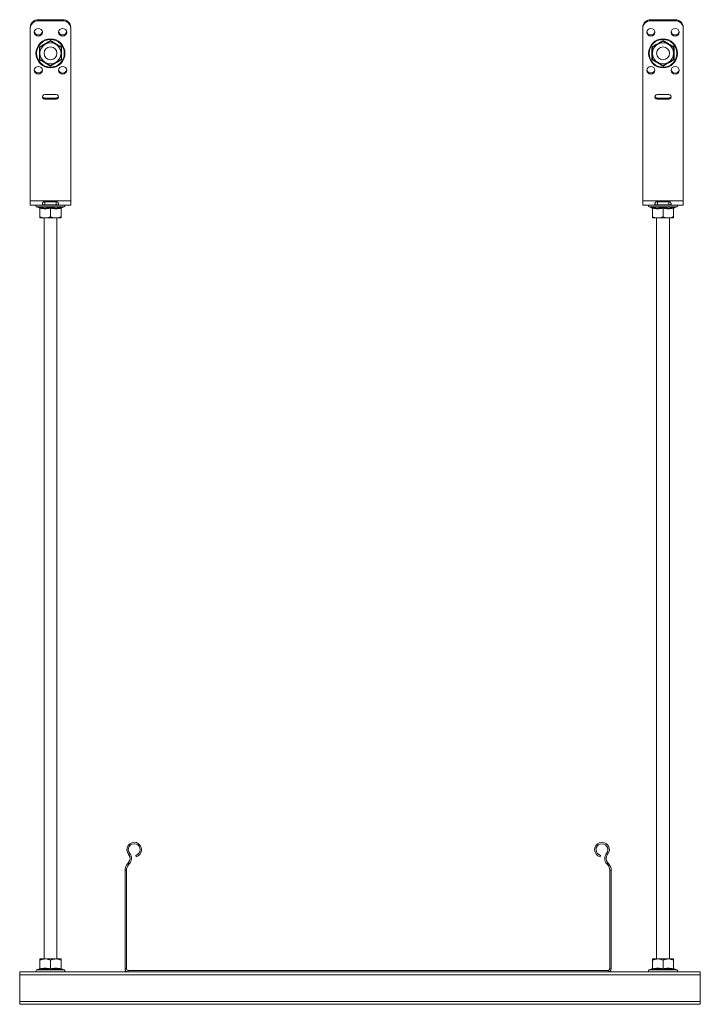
# Model space of a CAD drawing. Header units: millimetres. Extents: x 270 to 1162, y -141 to 1233.
# Tile 6 of 6: x 742 to 1162, y 626 to 1233. Entities that reach past the tile are written whole.
import ezdxf

# ---------------------------------------------------------------- set-up
doc = ezdxf.new("R2010")
doc.units = ezdxf.units.MM

msp = doc.modelspace()

# ---------------------------------------------------------------- linework, layer by layer
at = {"color": 7, "linetype": 'Continuous', "lineweight": 15}
for p, q in [((748.68, 1121.57), (748.68, 1227.95)), ((753.68, 1233.33), (753.68, 1232.64)), ((753.68, 1233.33), (768.68, 1233.33)), ((753.68, 1232.64), (768.68, 1232.64)), ((768.68, 1232.64), (768.68, 1233.33)), ((773.68, 1121.57), (773.68, 1227.95)), ((1126.68, 1121.57), (1126.68, 1227.95)), ((1131.68, 1233.33), (1131.68, 1232.64)), ((1131.68, 1233.33), (1146.68, 1233.33)), ((1131.68, 1232.64), (1146.68, 1232.64)), ((1146.68, 1232.64), (1146.68, 1233.33)), ((1151.68, 1121.57), (1151.68, 1227.95)), ((757.68, 1187.07), (764.68, 1187.07)), ((1135.68, 1187.07), (1142.68, 1187.07)), ((757.68, 1184.25), (757.68, 1184.93)), ((764.68, 1184.93), (757.68, 1184.93)), ((764.68, 1184.25), (757.68, 1184.25)), ((764.68, 1184.25), (764.68, 1184.93)), ((1135.68, 1184.25), (1135.68, 1184.93)), ((1142.68, 1184.93), (1135.68, 1184.93)), ((1142.68, 1184.25), (1135.68, 1184.25)), ((1142.68, 1184.25), (1142.68, 1184.93)), ((748.68, 1121.57), (773.68, 1121.57)), ((748.68, 1118.94), (748.68, 1121.57)), ((748.68, 1118.94), (773.68, 1118.94)), ((757.03, 1120.97), (757.68, 1120.95)), ((757.04, 1120.97), (757.68, 1120.95)), ((764.68, 1121.17), (757.68, 1121.17)), ((757.68, 1118.97), (757.68, 1120.95)), ((757.68, 1120.95), (764.68, 1120.95)), ((757.68, 1118.97), (757.68, 1120.95)), ((757.68, 1118.97), (764.68, 1118.97)), ((764.68, 1118.97), (764.68, 1120.95)), ((764.68, 1118.97), (764.68, 1120.95)), ((773.68, 1121.57), (773.68, 1118.94)), ((1126.68, 1121.57), (1151.68, 1121.57)), ((1126.68, 1118.94), (1126.68, 1121.57)), ((1126.68, 1118.94), (1151.68, 1118.94)), ((1135.03, 1120.97), (1135.68, 1120.95)), ((1135.03, 1120.97), (1135.68, 1120.95)), ((1142.68, 1121.17), (1135.68, 1121.17)), ((1135.68, 1118.97), (1135.68, 1120.95)), ((1135.68, 1120.95), (1142.68, 1120.95)), ((1135.68, 1118.97), (1135.68, 1120.95)), ((1135.68, 1118.97), (1142.68, 1118.97)), ((1142.68, 1118.97), (1142.68, 1120.95)), ((1142.68, 1118.97), (1142.68, 1120.95)), ((1151.68, 1121.57), (1151.68, 1118.94)), ((752.63, 1117.74), (754.34, 1117.12)), ((754.36, 1117.18), (754.36, 1117.16)), ((754.68, 1117.01), (754.68, 1111.74)), ((761.18, 1117.01), (761.18, 1111.74)), ((767.68, 1117.01), (767.68, 1111.74)), ((768.02, 1117.12), (769.72, 1117.74)), ((1130.63, 1117.74), (1132.34, 1117.12)), ((1132.36, 1117.18), (1132.36, 1117.16)), ((1132.68, 1117.01), (1132.68, 1111.74)), ((1139.18, 1117.01), (1139.18, 1111.74)), ((1145.68, 1117.01), (1145.68, 1111.74)), ((1146.02, 1117.12), (1147.72, 1117.74)), ((754.68, 1110.94), (757.93, 1110.94)), ((757.18, 1110.94), (757.18, 653.64)), ((757.93, 1110.94), (764.43, 1110.94)), ((767.68, 1110.94), (764.43, 1110.94)), ((765.18, 653.64), (765.18, 1110.94)), ((1132.68, 1110.94), (1135.93, 1110.94)), ((1135.18, 1110.94), (1135.18, 653.64)), ((1135.93, 1110.94), (1142.43, 1110.94)), ((1145.68, 1110.94), (1142.43, 1110.94)), ((1143.18, 653.64), (1143.18, 1110.94)), ((809.35, 718.19), (810.04, 718.76)), ((814.03, 716.7), (813.8, 717.57)), ((1100.56, 717.57), (1100.32, 716.7)), ((1105, 718.19), (1104.31, 718.76)), ((809.17, 712.88), (808.83, 712.51)), ((808.83, 712.51), (809.48, 711.89)), ((809.82, 712.26), (809.17, 712.88)), ((809.82, 712.26), (809.48, 711.89)), ((1105.18, 712.88), (1104.53, 712.26)), ((1104.87, 711.89), (1104.53, 712.26)), ((1104.87, 711.89), (1105.53, 712.51)), ((1105.53, 712.51), (1105.18, 712.88)), ((808.08, 708.38), (807.18, 708.38)), ((807.18, 708.38), (807.18, 647.54)), ((808.08, 708.38), (808.08, 647.54)), ((1107.18, 708.38), (1106.28, 708.38)), ((1106.28, 647.54), (1106.28, 708.38)), ((1107.18, 647.54), (1107.18, 708.38)), ((754.68, 653.64), (757.93, 653.64)), ((754.68, 647.58), (754.68, 652.84)), ((764.43, 653.64), (757.93, 653.64)), ((761.18, 647.58), (761.18, 652.84)), ((767.68, 653.64), (764.43, 653.64)), ((767.68, 647.58), (767.68, 652.84)), ((1132.68, 653.64), (1135.93, 653.64)), ((1132.68, 647.58), (1132.68, 652.84)), ((1142.43, 653.64), (1135.93, 653.64)), ((1139.18, 647.58), (1139.18, 652.84)), ((1145.68, 653.64), (1142.43, 653.64)), ((1145.68, 647.58), (1145.68, 652.84)), ((742.18, 645.64), (742.18, 643.84)), ((742.18, 645.64), (1162.18, 645.64)), ((754.34, 647.46), (752.63, 646.84)), ((768, 647.4), (768, 647.42)), ((769.72, 646.84), (768.02, 647.46)), ((807.18, 647.54), (808.08, 647.54)), ((809.08, 646.54), (809.08, 645.64)), ((809.08, 646.54), (1105.28, 646.54)), ((1105.28, 645.64), (1105.28, 646.54)), ((1106.28, 647.54), (1107.18, 647.54)), ((1132.34, 647.46), (1130.63, 646.84)), ((1146, 647.4), (1146, 647.42)), ((1147.72, 646.84), (1146.02, 647.46)), ((1162.18, 645.64), (1162.18, 643.84)), ((742.18, 643.84), (1162.18, 643.84)), ((742.18, 643.84), (742.18, 627.44)), ((1162.18, 643.84), (1162.18, 627.44)), ((742.18, 627.44), (742.18, 625.64)), ((742.18, 627.44), (1162.18, 627.44)), ((1162.18, 627.44), (1162.18, 625.64)), ((742.18, 625.64), (1162.18, 625.64))]:
    msp.add_line(p, q, dxfattribs=at)
at = {"color": 8, "linetype": 'Continuous', "lineweight": 15}
for p, q in [((769.72, 1117.74), (752.63, 1117.74)), ((1147.72, 1117.74), (1130.63, 1117.74)), ((752.63, 646.84), (769.72, 646.84)), ((1130.63, 646.84), (1147.72, 646.84))]:
    msp.add_line(p, q, dxfattribs=at)
at = {"color": 7, "linetype": 'Continuous', "lineweight": 15, "flags": 128}
for points in [[(753.68, 1227.95), (754.63, 1227.77), (755.44, 1227.26), (755.99, 1226.5), (756.18, 1225.6), (755.99, 1224.7), (755.44, 1223.94), (754.63, 1223.43), (753.68, 1223.25), (752.72, 1223.43), (751.91, 1223.94), (751.37, 1224.7), (751.18, 1225.6), (751.37, 1226.5), (751.91, 1227.26), (752.72, 1227.77), (753.68, 1227.95)], [(753.68, 1227.95), (754.63, 1227.77), (755.44, 1227.26), (755.99, 1226.5), (756.18, 1225.6), (755.99, 1224.7), (755.44, 1223.94), (754.63, 1223.43), (753.68, 1223.25), (752.72, 1223.43), (751.91, 1223.94), (751.37, 1224.7), (751.18, 1225.6), (751.37, 1226.5), (751.91, 1227.26), (752.72, 1227.77), (753.68, 1227.95)], [(768.68, 1223.25), (767.72, 1223.43), (766.91, 1223.94), (766.37, 1224.7), (766.18, 1225.6), (766.37, 1226.5), (766.91, 1227.26), (767.72, 1227.77), (768.68, 1227.95), (769.63, 1227.77), (770.44, 1227.26), (770.99, 1226.5), (771.18, 1225.6), (770.99, 1224.7), (770.44, 1223.94), (769.63, 1223.43), (768.68, 1223.25)], [(768.68, 1223.25), (767.72, 1223.43), (766.91, 1223.94), (766.37, 1224.7), (766.18, 1225.6), (766.37, 1226.5), (766.91, 1227.26), (767.72, 1227.77), (768.68, 1227.95), (769.63, 1227.77), (770.44, 1227.26), (770.99, 1226.5), (771.18, 1225.6), (770.99, 1224.7), (770.44, 1223.94), (769.63, 1223.43), (768.68, 1223.25)], [(1131.68, 1227.95), (1132.63, 1227.77), (1133.44, 1227.26), (1133.99, 1226.5), (1134.18, 1225.6), (1133.99, 1224.7), (1133.44, 1223.94), (1132.63, 1223.43), (1131.68, 1223.25), (1130.72, 1223.43), (1129.91, 1223.94), (1129.37, 1224.7), (1129.18, 1225.6), (1129.37, 1226.5), (1129.91, 1227.26), (1130.72, 1227.77), (1131.68, 1227.95)], [(1131.68, 1227.95), (1132.63, 1227.77), (1133.44, 1227.26), (1133.99, 1226.5), (1134.18, 1225.6), (1133.99, 1224.7), (1133.44, 1223.94), (1132.63, 1223.43), (1131.68, 1223.25), (1130.72, 1223.43), (1129.91, 1223.94), (1129.37, 1224.7), (1129.18, 1225.6), (1129.37, 1226.5), (1129.91, 1227.26), (1130.72, 1227.77), (1131.68, 1227.95)], [(1146.68, 1223.25), (1145.72, 1223.43), (1144.91, 1223.94), (1144.37, 1224.7), (1144.18, 1225.6), (1144.37, 1226.5), (1144.91, 1227.26), (1145.72, 1227.77), (1146.68, 1227.95), (1147.63, 1227.77), (1148.44, 1227.26), (1148.99, 1226.5), (1149.18, 1225.6), (1148.99, 1224.7), (1148.44, 1223.94), (1147.63, 1223.43), (1146.68, 1223.25)], [(1146.68, 1223.25), (1145.72, 1223.43), (1144.91, 1223.94), (1144.37, 1224.7), (1144.18, 1225.6), (1144.37, 1226.5), (1144.91, 1227.26), (1145.72, 1227.77), (1146.68, 1227.95), (1147.63, 1227.77), (1148.44, 1227.26), (1148.99, 1226.5), (1149.18, 1225.6), (1148.99, 1224.7), (1148.44, 1223.94), (1147.63, 1223.43), (1146.68, 1223.25)], [(753.68, 1199.75), (752.72, 1199.93), (751.91, 1200.44), (751.37, 1201.2), (751.18, 1202.1), (751.37, 1203), (751.91, 1203.77), (752.72, 1204.27), (753.68, 1204.45), (754.63, 1204.27), (755.44, 1203.77), (755.99, 1203), (756.18, 1202.1), (755.99, 1201.2), (755.44, 1200.44), (754.63, 1199.93), (753.68, 1199.75)], [(753.68, 1199.75), (752.72, 1199.93), (751.91, 1200.44), (751.37, 1201.2), (751.18, 1202.1), (751.37, 1203), (751.91, 1203.77), (752.72, 1204.27), (753.68, 1204.45), (754.63, 1204.27), (755.44, 1203.77), (755.99, 1203), (756.18, 1202.1), (755.99, 1201.2), (755.44, 1200.44), (754.63, 1199.93), (753.68, 1199.75)], [(768.68, 1204.45), (769.63, 1204.27), (770.44, 1203.77), (770.99, 1203), (771.18, 1202.1), (770.99, 1201.2), (770.44, 1200.44), (769.63, 1199.93), (768.68, 1199.75), (767.72, 1199.93), (766.91, 1200.44), (766.37, 1201.2), (766.18, 1202.1), (766.37, 1203), (766.91, 1203.77), (767.72, 1204.27), (768.68, 1204.45)], [(768.68, 1204.45), (769.63, 1204.27), (770.44, 1203.77), (770.99, 1203), (771.18, 1202.1), (770.99, 1201.2), (770.44, 1200.44), (769.63, 1199.93), (768.68, 1199.75), (767.72, 1199.93), (766.91, 1200.44), (766.37, 1201.2), (766.18, 1202.1), (766.37, 1203), (766.91, 1203.77), (767.72, 1204.27), (768.68, 1204.45)], [(1131.68, 1199.75), (1130.72, 1199.93), (1129.91, 1200.44), (1129.37, 1201.2), (1129.18, 1202.1), (1129.37, 1203), (1129.91, 1203.77), (1130.72, 1204.27), (1131.68, 1204.45), (1132.63, 1204.27), (1133.44, 1203.77), (1133.99, 1203), (1134.18, 1202.1), (1133.99, 1201.2), (1133.44, 1200.44), (1132.63, 1199.93), (1131.68, 1199.75)], [(1131.68, 1199.75), (1130.72, 1199.93), (1129.91, 1200.44), (1129.37, 1201.2), (1129.18, 1202.1), (1129.37, 1203), (1129.91, 1203.77), (1130.72, 1204.27), (1131.68, 1204.45), (1132.63, 1204.27), (1133.44, 1203.77), (1133.99, 1203), (1134.18, 1202.1), (1133.99, 1201.2), (1133.44, 1200.44), (1132.63, 1199.93), (1131.68, 1199.75)], [(1146.68, 1204.45), (1147.63, 1204.27), (1148.44, 1203.77), (1148.99, 1203), (1149.18, 1202.1), (1148.99, 1201.2), (1148.44, 1200.44), (1147.63, 1199.93), (1146.68, 1199.75), (1145.72, 1199.93), (1144.91, 1200.44), (1144.37, 1201.2), (1144.18, 1202.1), (1144.37, 1203), (1144.91, 1203.77), (1145.72, 1204.27), (1146.68, 1204.45)], [(1146.68, 1204.45), (1147.63, 1204.27), (1148.44, 1203.77), (1148.99, 1203), (1149.18, 1202.1), (1148.99, 1201.2), (1148.44, 1200.44), (1147.63, 1199.93), (1146.68, 1199.75), (1145.72, 1199.93), (1144.91, 1200.44), (1144.37, 1201.2), (1144.18, 1202.1), (1144.37, 1203), (1144.91, 1203.77), (1145.72, 1204.27), (1146.68, 1204.45)]]:
    msp.add_lwpolyline(points, dxfattribs=at)
at = {"color": 7, "linetype": 'Continuous', "lineweight": 15}
for centre, radius in [((761.18, 1212.57), 8.95), ((1139.18, 1212.57), 8.95), ((761.18, 1212.57), 8.54), ((761.18, 1212.57), 4), ((1139.18, 1212.57), 8.54), ((1139.18, 1212.57), 4)]:
    msp.add_circle(centre, radius, dxfattribs=at)
for centre, radius, start, end in [((753.53, 1228.47), 4.86, 88.27425, 178.16402), ((753.53, 1227.79), 4.86, 88.27425, 178.16402), ((768.82, 1228.47), 4.86, 1.83601, 91.72573), ((768.82, 1227.79), 4.86, 1.83601, 91.72573), ((1131.53, 1228.47), 4.86, 88.27434, 178.16398), ((1131.53, 1227.79), 4.86, 88.27434, 178.16398), ((1146.82, 1228.47), 4.86, 1.83602, 91.72566), ((1146.82, 1227.79), 4.86, 1.83602, 91.72566), ((753.68, 1226.43), 2.52, 191.20432, 348.79568), ((768.61, 1226.38), 2.45, 190.34164, 271.53825), ((768.74, 1226.38), 2.45, 268.46172, 349.65839), ((1131.68, 1226.43), 2.52, 191.20445, 348.79555), ((1146.61, 1226.38), 2.45, 190.34214, 271.53821), ((1146.74, 1226.38), 2.45, 268.46215, 349.65817), ((761.18, 1212.57), 6.5, 120, 180), ((761.18, 1212.57), 6.5, 60, 120), ((761.18, 1212.57), 6.5, 0, 60), ((1139.18, 1212.57), 6.5, 120, 180), ((1139.18, 1212.57), 6.5, 60, 120), ((1139.18, 1212.57), 6.5, 0, 60), ((761.18, 1212.57), 6.5, 180, 240), ((761.18, 1212.57), 6.5, 300, 0), ((1139.18, 1212.57), 6.5, 180, 240), ((1139.18, 1212.57), 6.5, 300, 0), ((761.18, 1212.57), 6.5, 240, 300), ((1139.18, 1212.57), 6.5, 240, 300), ((753.61, 1202.89), 2.45, 190.33959, 271.53864), ((753.74, 1202.89), 2.45, 268.46136, 349.66041), ((768.68, 1202.94), 2.52, 191.20256, 348.79744), ((1131.61, 1202.89), 2.45, 190.33979, 271.53823), ((1131.74, 1202.89), 2.45, 268.46141, 349.6599), ((1146.68, 1202.94), 2.52, 191.20268, 348.79732), ((757.61, 1185.66), 1.41, 87.13401, 272.86599), ((757.64, 1186.41), 1.48, 196.06198, 271.41021), ((764.75, 1185.66), 1.41, 267.13403, 92.86597), ((764.71, 1186.41), 1.48, 268.58974, 343.9381), ((1135.61, 1185.66), 1.41, 87.13375, 272.86625), ((1135.64, 1186.41), 1.48, 196.06102, 271.41065), ((1142.75, 1185.66), 1.41, 267.13375, 92.86625), ((1142.71, 1186.41), 1.48, 268.58935, 343.93898), ((752.84, 1118.32), 0.619, 90, 250), ((769.51, 1118.32), 0.619, 290, 90), ((1130.84, 1118.32), 0.619, 90, 250), ((1147.51, 1118.32), 0.619, 290, 90), ((754.2, 1116.66), 0.48, 6.65863, 72.90817), ((768.16, 1116.66), 0.48, 107.6756, 173.36926), ((1132.2, 1116.66), 0.48, 6.65908, 72.90788), ((1146.16, 1116.66), 0.48, 107.67639, 173.37005), ((812.85, 721.09), 4.55, 285, 219.68246), ((812.85, 721.09), 3.65, 285, 219.68246), ((1101.5, 721.09), 4.55, 320.31754, 255), ((1101.5, 721.09), 3.65, 320.31754, 255), ((806.27, 715.63), 4, 316.4642, 39.68246), ((806.27, 715.63), 4.9, 316.4642, 39.68246), ((1108.08, 715.63), 4.9, 140.31754, 223.5358), ((1108.08, 715.63), 4, 140.31754, 223.5358), ((813.18, 708.38), 6, 136.4642, 180), ((813.18, 708.38), 5.1, 136.4642, 180), ((1101.18, 708.38), 5.1, 0, 43.5358), ((1101.18, 708.38), 6, 0, 43.5358), ((752.84, 646.26), 0.619, 110, 270), ((754.2, 647.92), 0.48, 287.67497, 353.3712), ((768.16, 647.92), 0.48, 186.6594, 252.90501), ((769.51, 646.26), 0.619, 270, 70), ((809.08, 647.54), 1.9, 180, 270), ((809.08, 647.54), 1, 180, 270), ((1105.28, 647.54), 1.9, 270, 0), ((1105.28, 647.54), 1, 270, 0), ((1130.84, 646.26), 0.619, 110, 270), ((1132.2, 647.92), 0.48, 287.67567, 353.37223), ((1146.16, 647.92), 0.48, 186.6598, 252.90461), ((1147.51, 646.26), 0.619, 270, 70)]:
    msp.add_arc(centre, radius, start, end, dxfattribs=at)
for points, knots in [([(754.34, 1216.51), (754.61, 1216.67), (755.99, 1217.45), (758.3, 1218.77), (760.29, 1219.94), (761.18, 1220.46)], [0, 0, 0, 0, 0.120964, 0.606827, 1, 1, 1, 1]), ([(754.34, 1208.62), (754.34, 1208.93), (754.36, 1210.51), (754.37, 1213.18), (754.35, 1215.48), (754.34, 1216.51)], [0, 0, 0, 0, 0.12096, 0.606822, 1, 1, 1, 1]), ([(754.34, 1216.51), (754.34, 1216.51), (754.39, 1216.48), (754.48, 1216.43), (754.59, 1216.37), (754.66, 1216.33), (754.67, 1216.32), (754.68, 1216.32)], [0, 0, 0, 0, 0.006883, 0.2676, 0.528625, 0.763829, 1, 1, 1, 1]), ([(754.68, 1216.32), (755.13, 1216.58), (756.05, 1217.11), (757.16, 1217.76), (757.79, 1218.12), (757.93, 1218.2)], [0, 0, 0, 0, 0.434793, 0.879847, 1, 1, 1, 1]), ([(754.68, 1212.57), (754.68, 1212.73), (754.68, 1213.92), (754.68, 1215.19), (754.68, 1216.23), (754.68, 1216.32)], [0, 0, 0, 0, 0.1279424, 0.9273614, 1, 1, 1, 1]), ([(757.93, 1218.2), (758.78, 1218.69), (759.9, 1219.33), (760.94, 1219.93), (761.18, 1220.07)], [0, 0, 0, 0, 0.769005, 1, 1, 1, 1]), ([(761.18, 1220.46), (761.18, 1220.46), (761.18, 1220.4), (761.18, 1220.3), (761.18, 1220.17), (761.18, 1220.09), (761.18, 1220.08), (761.18, 1220.07)], [0, 0, 0, 0, 0.006809, 0.26758, 0.528628, 0.763822, 1, 1, 1, 1]), ([(761.18, 1220.46), (761.45, 1220.3), (762.81, 1219.5), (765.11, 1218.16), (767.12, 1217.02), (768.01, 1216.51)], [0, 0, 0, 0, 0.120963, 0.606825, 1, 1, 1, 1]), ([(761.18, 1220.07), (761.63, 1219.81), (762.55, 1219.28), (763.66, 1218.64), (764.29, 1218.27), (764.43, 1218.2)], [0, 0, 0, 0, 0.434793, 0.8798466, 1, 1, 1, 1]), ([(764.43, 1218.2), (765.28, 1217.7), (766.4, 1217.06), (767.44, 1216.46), (767.68, 1216.32)], [0, 0, 0, 0, 0.769005, 1, 1, 1, 1]), ([(767.68, 1216.32), (767.68, 1216.32), (767.69, 1216.33), (767.77, 1216.37), (767.87, 1216.43), (767.96, 1216.48), (768.01, 1216.51), (768.01, 1216.51)], [0, 0, 0, 0, 0.2361706, 0.4713741, 0.7324006, 0.993116, 1, 1, 1, 1]), ([(767.68, 1212.57), (767.68, 1212.73), (767.68, 1213.92), (767.68, 1215.19), (767.68, 1216.23), (767.68, 1216.32)], [0, 0, 0, 0, 0.1279424, 0.9273614, 1, 1, 1, 1]), ([(768.01, 1216.51), (768.01, 1216.2), (768, 1214.62), (767.98, 1211.95), (768, 1209.65), (768.01, 1208.62)], [0, 0, 0, 0, 0.120967, 0.60683, 1, 1, 1, 1]), ([(1132.34, 1216.51), (1132.61, 1216.67), (1133.99, 1217.45), (1136.3, 1218.77), (1138.29, 1219.94), (1139.18, 1220.46)], [0, 0, 0, 0, 0.120965, 0.606828, 1, 1, 1, 1]), ([(1132.34, 1216.51), (1132.34, 1216.51), (1132.39, 1216.48), (1132.48, 1216.43), (1132.59, 1216.37), (1132.66, 1216.33), (1132.67, 1216.32), (1132.68, 1216.32)], [0, 0, 0, 0, 0.006897, 0.26761, 0.528633, 0.76383, 1, 1, 1, 1]), ([(1132.34, 1208.62), (1132.34, 1208.93), (1132.36, 1210.51), (1132.37, 1213.18), (1132.35, 1215.48), (1132.34, 1216.51)], [0, 0, 0, 0, 0.12096, 0.606822, 1, 1, 1, 1]), ([(1132.68, 1216.32), (1133.13, 1216.58), (1134.05, 1217.11), (1135.16, 1217.76), (1135.79, 1218.12), (1135.93, 1218.2)], [0, 0, 0, 0, 0.434788, 0.879846, 1, 1, 1, 1]), ([(1132.68, 1212.57), (1132.68, 1212.73), (1132.68, 1213.92), (1132.68, 1215.19), (1132.68, 1216.23), (1132.68, 1216.32)], [0, 0, 0, 0, 0.1279424, 0.9273614, 1, 1, 1, 1]), ([(1135.93, 1218.2), (1136.78, 1218.69), (1137.9, 1219.33), (1138.94, 1219.93), (1139.18, 1220.07)], [0, 0, 0, 0, 0.769005, 1, 1, 1, 1]), ([(1139.18, 1220.46), (1139.18, 1220.46), (1139.18, 1220.4), (1139.18, 1220.3), (1139.18, 1220.17), (1139.18, 1220.09), (1139.18, 1220.08), (1139.18, 1220.07)], [0, 0, 0, 0, 0.006809, 0.26758, 0.528628, 0.763822, 1, 1, 1, 1]), ([(1139.18, 1220.46), (1139.45, 1220.3), (1140.81, 1219.5), (1143.11, 1218.16), (1145.12, 1217.02), (1146.01, 1216.51)], [0, 0, 0, 0, 0.12096, 0.606824, 1, 1, 1, 1]), ([(1139.18, 1220.07), (1139.63, 1219.81), (1140.55, 1219.28), (1141.66, 1218.64), (1142.29, 1218.27), (1142.43, 1218.2)], [0, 0, 0, 0, 0.434791, 0.879852, 1, 1, 1, 1]), ([(1142.43, 1218.2), (1143.28, 1217.7), (1144.4, 1217.06), (1145.44, 1216.46), (1145.68, 1216.32)], [0, 0, 0, 0, 0.769005, 1, 1, 1, 1]), ([(1145.68, 1216.32), (1145.68, 1216.32), (1145.69, 1216.33), (1145.77, 1216.37), (1145.87, 1216.43), (1145.96, 1216.48), (1146.01, 1216.51), (1146.01, 1216.51)], [0, 0, 0, 0, 0.23617, 0.471367, 0.73239, 0.993103, 1, 1, 1, 1]), ([(1145.68, 1212.57), (1145.68, 1212.73), (1145.68, 1213.92), (1145.68, 1215.19), (1145.68, 1216.23), (1145.68, 1216.32)], [0, 0, 0, 0, 0.1279424, 0.9273614, 1, 1, 1, 1]), ([(1146.01, 1216.51), (1146.01, 1216.2), (1146, 1214.62), (1145.98, 1211.95), (1146, 1209.65), (1146.01, 1208.62)], [0, 0, 0, 0, 0.120967, 0.60683, 1, 1, 1, 1]), ([(754.68, 1208.81), (754.68, 1209.13), (754.68, 1210.33), (754.68, 1211.62), (754.68, 1212.57)], [0, 0, 0, 0, 0.2639, 1, 1, 1, 1]), ([(767.68, 1208.81), (767.68, 1209.13), (767.68, 1210.33), (767.68, 1211.62), (767.68, 1212.57)], [0, 0, 0, 0, 0.2639, 1, 1, 1, 1]), ([(1132.68, 1208.81), (1132.68, 1209.13), (1132.68, 1210.33), (1132.68, 1211.62), (1132.68, 1212.57)], [0, 0, 0, 0, 0.2639, 1, 1, 1, 1]), ([(1145.68, 1208.81), (1145.68, 1209.13), (1145.68, 1210.33), (1145.68, 1211.62), (1145.68, 1212.57)], [0, 0, 0, 0, 0.2639, 1, 1, 1, 1]), ([(754.34, 1208.62), (754.34, 1208.62), (754.39, 1208.65), (754.48, 1208.7), (754.59, 1208.76), (754.66, 1208.8), (754.67, 1208.81), (754.68, 1208.81)], [0, 0, 0, 0, 0.006841, 0.267563, 0.528624, 0.763833, 1, 1, 1, 1]), ([(761.18, 1204.67), (760.9, 1204.83), (759.54, 1205.63), (757.24, 1206.98), (755.23, 1208.11), (754.34, 1208.62)], [0, 0, 0, 0, 0.120966, 0.606826, 1, 1, 1, 1]), ([(757.93, 1206.94), (757.07, 1207.43), (755.95, 1208.08), (754.92, 1208.68), (754.68, 1208.81)], [0, 0, 0, 0, 0.7690106, 1, 1, 1, 1]), ([(761.18, 1205.06), (760.72, 1205.32), (759.8, 1205.86), (758.69, 1206.5), (758.06, 1206.86), (757.93, 1206.94)], [0, 0, 0, 0, 0.434793, 0.879847, 1, 1, 1, 1]), ([(768.01, 1208.62), (767.74, 1208.46), (766.36, 1207.69), (764.05, 1206.36), (762.06, 1205.19), (761.18, 1204.67)], [0, 0, 0, 0, 0.120963, 0.606825, 1, 1, 1, 1]), ([(764.43, 1206.94), (763.57, 1206.44), (762.45, 1205.8), (761.42, 1205.2), (761.18, 1205.06)], [0, 0, 0, 0, 0.7690048, 1, 1, 1, 1]), ([(761.18, 1205.06), (761.18, 1205.06), (761.18, 1205.04), (761.18, 1204.96), (761.18, 1204.83), (761.18, 1204.73), (761.18, 1204.67), (761.18, 1204.67)], [0, 0, 0, 0, 0.2361581, 0.4713331, 0.7323594, 0.9931079, 1, 1, 1, 1]), ([(767.68, 1208.81), (767.22, 1208.55), (766.3, 1208.02), (765.19, 1207.38), (764.56, 1207.01), (764.43, 1206.94)], [0, 0, 0, 0, 0.434797, 0.879853, 1, 1, 1, 1]), ([(767.68, 1208.81), (767.68, 1208.81), (767.69, 1208.8), (767.77, 1208.76), (767.87, 1208.7), (767.96, 1208.65), (768.01, 1208.62), (768.01, 1208.62)], [0, 0, 0, 0, 0.236167, 0.471375, 0.732438, 0.993158, 1, 1, 1, 1]), ([(1132.34, 1208.62), (1132.34, 1208.62), (1132.39, 1208.65), (1132.48, 1208.7), (1132.59, 1208.76), (1132.66, 1208.8), (1132.67, 1208.81), (1132.68, 1208.81)], [0, 0, 0, 0, 0.006856, 0.267573, 0.528633, 0.763834, 1, 1, 1, 1]), ([(1139.18, 1204.67), (1138.9, 1204.83), (1137.54, 1205.63), (1135.24, 1206.98), (1133.23, 1208.11), (1132.34, 1208.62)], [0, 0, 0, 0, 0.120966, 0.606826, 1, 1, 1, 1]), ([(1135.93, 1206.94), (1135.07, 1207.43), (1133.95, 1208.08), (1132.92, 1208.68), (1132.68, 1208.81)], [0, 0, 0, 0, 0.76901, 1, 1, 1, 1]), ([(1139.18, 1205.06), (1138.72, 1205.32), (1137.8, 1205.86), (1136.69, 1206.5), (1136.06, 1206.86), (1135.93, 1206.94)], [0, 0, 0, 0, 0.4347945, 0.8798525, 1, 1, 1, 1]), ([(1146.01, 1208.62), (1145.74, 1208.46), (1144.36, 1207.69), (1142.05, 1206.36), (1140.06, 1205.19), (1139.18, 1204.67)], [0, 0, 0, 0, 0.120964, 0.606827, 1, 1, 1, 1]), ([(1142.43, 1206.94), (1141.57, 1206.44), (1140.45, 1205.8), (1139.42, 1205.2), (1139.18, 1205.06)], [0, 0, 0, 0, 0.769009, 1, 1, 1, 1]), ([(1139.18, 1205.06), (1139.18, 1205.06), (1139.18, 1205.04), (1139.18, 1204.96), (1139.18, 1204.83), (1139.18, 1204.73), (1139.18, 1204.67), (1139.18, 1204.67)], [0, 0, 0, 0, 0.2361581, 0.4713331, 0.7323594, 0.9931079, 1, 1, 1, 1]), ([(1145.68, 1208.81), (1145.22, 1208.55), (1144.3, 1208.02), (1143.19, 1207.38), (1142.56, 1207.01), (1142.43, 1206.94)], [0, 0, 0, 0, 0.434791, 0.879853, 1, 1, 1, 1]), ([(1145.68, 1208.81), (1145.68, 1208.81), (1145.69, 1208.8), (1145.77, 1208.76), (1145.87, 1208.7), (1145.96, 1208.65), (1146.01, 1208.62), (1146.01, 1208.62)], [0, 0, 0, 0, 0.236166, 0.471367, 0.732427, 0.993144, 1, 1, 1, 1]), ([(757.68, 1121.17), (757.59, 1121.16), (757.41, 1121.15), (757.07, 1121.04), (756.75, 1120.82), (756.47, 1120.52), (756.3, 1120.23), (756.2, 1119.94), (756.16, 1119.59), (756.22, 1119.28), (756.46, 1119.1), (756.75, 1119.03), (757.12, 1118.98), (757.45, 1118.97), (757.68, 1118.97)], [0, 0, 0, 0, 0.04771, 0.094877, 0.195682, 0.267706, 0.340705, 0.417672, 0.50117, 0.641277, 0.759631, 0.815966, 0.873402, 1, 1, 1, 1]), ([(757.68, 1121.17), (757.59, 1121.16), (757.41, 1121.15), (757.07, 1121.04), (756.75, 1120.82), (756.47, 1120.52), (756.3, 1120.23), (756.2, 1119.94), (756.16, 1119.59), (756.22, 1119.28), (756.46, 1119.1), (756.75, 1119.03), (757.12, 1118.98), (757.45, 1118.97), (757.68, 1118.97)], [0, 0, 0, 0, 0.04771, 0.094877, 0.195682, 0.267706, 0.340705, 0.417672, 0.50117, 0.641277, 0.759631, 0.815966, 0.873402, 1, 1, 1, 1]), ([(764.68, 1118.97), (764.76, 1118.97), (764.94, 1118.97), (765.28, 1118.98), (765.61, 1119.02), (765.88, 1119.12), (766.05, 1119.24), (766.16, 1119.42), (766.19, 1119.71), (766.13, 1120.13), (765.89, 1120.55), (765.6, 1120.81), (765.23, 1121.03), (764.9, 1121.11), (764.68, 1121.17)], [0, 0, 0, 0, 0.04771, 0.094878, 0.195681, 0.267707, 0.340706, 0.417671, 0.501167, 0.641278, 0.759632, 0.815965, 0.873402, 1, 1, 1, 1]), ([(764.68, 1118.97), (764.76, 1118.97), (764.94, 1118.97), (765.28, 1118.98), (765.61, 1119.02), (765.88, 1119.12), (766.05, 1119.24), (766.16, 1119.42), (766.19, 1119.71), (766.13, 1120.13), (765.89, 1120.55), (765.6, 1120.81), (765.23, 1121.03), (764.9, 1121.11), (764.68, 1121.17)], [0, 0, 0, 0, 0.04771, 0.094878, 0.195681, 0.267707, 0.340706, 0.417671, 0.501167, 0.641278, 0.759632, 0.815965, 0.873402, 1, 1, 1, 1]), ([(764.68, 1120.95), (764.85, 1120.95), (765.07, 1120.95), (765.27, 1120.97), (765.31, 1120.97)], [0, 0, 0, 0, 0.793235, 1, 1, 1, 1]), ([(764.68, 1120.95), (764.85, 1120.95), (765.07, 1120.95), (765.27, 1120.97), (765.31, 1120.97)], [0, 0, 0, 0, 0.793235, 1, 1, 1, 1]), ([(1135.68, 1121.17), (1135.59, 1121.16), (1135.41, 1121.15), (1135.07, 1121.04), (1134.75, 1120.82), (1134.47, 1120.52), (1134.3, 1120.23), (1134.2, 1119.94), (1134.16, 1119.59), (1134.22, 1119.28), (1134.46, 1119.1), (1134.75, 1119.03), (1135.12, 1118.98), (1135.45, 1118.97), (1135.68, 1118.97)], [0, 0, 0, 0, 0.047707, 0.094875, 0.195683, 0.267707, 0.340706, 0.417673, 0.50117, 0.641277, 0.759632, 0.815967, 0.873402, 1, 1, 1, 1]), ([(1135.68, 1121.17), (1135.59, 1121.16), (1135.41, 1121.15), (1135.07, 1121.04), (1134.75, 1120.82), (1134.47, 1120.52), (1134.3, 1120.23), (1134.2, 1119.94), (1134.16, 1119.59), (1134.22, 1119.28), (1134.46, 1119.1), (1134.75, 1119.03), (1135.12, 1118.98), (1135.45, 1118.97), (1135.68, 1118.97)], [0, 0, 0, 0, 0.047707, 0.094875, 0.195683, 0.267707, 0.340706, 0.417673, 0.50117, 0.641277, 0.759632, 0.815967, 0.873402, 1, 1, 1, 1]), ([(1142.68, 1118.97), (1142.76, 1118.97), (1142.94, 1118.97), (1143.28, 1118.98), (1143.61, 1119.02), (1143.88, 1119.12), (1144.05, 1119.24), (1144.16, 1119.42), (1144.19, 1119.71), (1144.13, 1120.13), (1143.89, 1120.55), (1143.6, 1120.81), (1143.23, 1121.03), (1142.9, 1121.11), (1142.68, 1121.17)], [0, 0, 0, 0, 0.047708, 0.094875, 0.195683, 0.267708, 0.340707, 0.417672, 0.501168, 0.641278, 0.759632, 0.815966, 0.873402, 1, 1, 1, 1]), ([(1142.68, 1118.97), (1142.76, 1118.97), (1142.94, 1118.97), (1143.28, 1118.98), (1143.61, 1119.02), (1143.88, 1119.12), (1144.05, 1119.24), (1144.16, 1119.42), (1144.19, 1119.71), (1144.13, 1120.13), (1143.89, 1120.55), (1143.6, 1120.81), (1143.23, 1121.03), (1142.9, 1121.11), (1142.68, 1121.17)], [0, 0, 0, 0, 0.047708, 0.094875, 0.195683, 0.267708, 0.340707, 0.417672, 0.501168, 0.641278, 0.759632, 0.815966, 0.873402, 1, 1, 1, 1]), ([(1142.68, 1120.95), (1142.85, 1120.95), (1143.07, 1120.95), (1143.27, 1120.97), (1143.31, 1120.97)], [0, 0, 0, 0, 0.793201, 1, 1, 1, 1]), ([(1142.68, 1120.95), (1142.85, 1120.95), (1143.07, 1120.95), (1143.27, 1120.97), (1143.31, 1120.97)], [0, 0, 0, 0, 0.793201, 1, 1, 1, 1]), ([(754.34, 1117.51), (754.61, 1117.45), (755.99, 1117.17), (758.3, 1116.99), (760.29, 1117.35), (761.18, 1117.51)], [0, 0, 0, 0, 0.120964, 0.606826, 1, 1, 1, 1]), ([(754.34, 1117.51), (754.34, 1117.5), (754.39, 1117.48), (754.48, 1117.43), (754.59, 1117.31), (754.66, 1117.16), (754.67, 1117.06), (754.68, 1117.01)], [0, 0, 0, 0, 0.006848, 0.267579, 0.52864, 0.763817, 1, 1, 1, 1]), ([(761.18, 1117.01), (760.11, 1116.84), (757.94, 1116.49), (755.78, 1116.83), (754.68, 1117.01)], [0, 0, 0, 0, 0.49217, 1, 1, 1, 1]), ([(761.18, 1117.51), (761.45, 1117.45), (762.81, 1117.17), (765.11, 1116.99), (767.12, 1117.35), (768.01, 1117.51)], [0, 0, 0, 0, 0.120964, 0.606826, 1, 1, 1, 1]), ([(761.18, 1117.51), (761.18, 1117.5), (761.18, 1117.48), (761.18, 1117.43), (761.18, 1117.31), (761.18, 1117.16), (761.18, 1117.06), (761.18, 1117.01)], [0, 0, 0, 0, 0.006847, 0.26758, 0.528638, 0.763818, 1, 1, 1, 1]), ([(767.68, 1117.01), (766.61, 1116.84), (764.44, 1116.49), (762.28, 1116.83), (761.18, 1117.01)], [0, 0, 0, 0, 0.4921704, 1, 1, 1, 1]), ([(767.68, 1117.01), (767.68, 1117.06), (767.69, 1117.16), (767.77, 1117.31), (767.87, 1117.43), (767.96, 1117.48), (768.01, 1117.5), (768.01, 1117.51)], [0, 0, 0, 0, 0.236183, 0.471359, 0.732421, 0.993151, 1, 1, 1, 1]), ([(1132.34, 1117.51), (1132.61, 1117.45), (1133.99, 1117.17), (1136.3, 1116.99), (1138.29, 1117.35), (1139.18, 1117.51)], [0, 0, 0, 0, 0.120965, 0.606827, 1, 1, 1, 1]), ([(1132.34, 1117.51), (1132.34, 1117.5), (1132.39, 1117.48), (1132.48, 1117.43), (1132.59, 1117.31), (1132.66, 1117.16), (1132.67, 1117.06), (1132.68, 1117.01)], [0, 0, 0, 0, 0.006862, 0.26759, 0.528648, 0.763818, 1, 1, 1, 1]), ([(1139.18, 1117.01), (1138.11, 1116.84), (1135.94, 1116.49), (1133.78, 1116.83), (1132.68, 1117.01)], [0, 0, 0, 0, 0.49217, 1, 1, 1, 1]), ([(1139.18, 1117.51), (1139.45, 1117.45), (1140.81, 1117.17), (1143.11, 1116.99), (1145.12, 1117.35), (1146.01, 1117.51)], [0, 0, 0, 0, 0.120961, 0.606824, 1, 1, 1, 1]), ([(1139.18, 1117.51), (1139.18, 1117.5), (1139.18, 1117.48), (1139.18, 1117.43), (1139.18, 1117.31), (1139.18, 1117.16), (1139.18, 1117.06), (1139.18, 1117.01)], [0, 0, 0, 0, 0.006847, 0.26758, 0.528638, 0.763818, 1, 1, 1, 1]), ([(1145.68, 1117.01), (1144.61, 1116.84), (1142.44, 1116.49), (1140.28, 1116.83), (1139.18, 1117.01)], [0, 0, 0, 0, 0.4921722, 1, 1, 1, 1]), ([(1145.68, 1117.01), (1145.68, 1117.06), (1145.69, 1117.16), (1145.77, 1117.31), (1145.87, 1117.43), (1145.96, 1117.48), (1146.01, 1117.5), (1146.01, 1117.51)], [0, 0, 0, 0, 0.236182, 0.471352, 0.73241, 0.993138, 1, 1, 1, 1]), ([(754.68, 1111.74), (755.13, 1111.55), (756.05, 1111.16), (757.16, 1110.96), (757.79, 1110.94), (757.93, 1110.94)], [0, 0, 0, 0, 0.434794, 0.879847, 1, 1, 1, 1]), ([(754.68, 1110.94), (754.68, 1110.94), (754.68, 1110.97), (754.68, 1111.3), (754.68, 1111.71), (754.68, 1111.74)], [0, 0, 0, 0, 0.1279441, 0.9273558, 1, 1, 1, 1]), ([(757.93, 1110.94), (758.78, 1111.04), (759.9, 1111.17), (760.94, 1111.63), (761.18, 1111.74)], [0, 0, 0, 0, 0.7690075, 1, 1, 1, 1]), ([(761.18, 1111.74), (761.63, 1111.55), (762.55, 1111.16), (763.66, 1110.96), (764.29, 1110.94), (764.43, 1110.94)], [0, 0, 0, 0, 0.434795, 0.879848, 1, 1, 1, 1]), ([(764.43, 1110.94), (765.28, 1111.04), (766.4, 1111.17), (767.44, 1111.63), (767.68, 1111.74)], [0, 0, 0, 0, 0.769007, 1, 1, 1, 1]), ([(767.68, 1110.94), (767.68, 1110.94), (767.68, 1110.97), (767.68, 1111.3), (767.68, 1111.71), (767.68, 1111.74)], [0, 0, 0, 0, 0.1279441, 0.9273558, 1, 1, 1, 1]), ([(1132.68, 1111.74), (1133.13, 1111.55), (1134.05, 1111.16), (1135.16, 1110.96), (1135.79, 1110.94), (1135.93, 1110.94)], [0, 0, 0, 0, 0.4347892, 0.8798466, 1, 1, 1, 1]), ([(1132.68, 1110.94), (1132.68, 1110.94), (1132.68, 1110.97), (1132.68, 1111.3), (1132.68, 1111.71), (1132.68, 1111.74)], [0, 0, 0, 0, 0.1279441, 0.9273558, 1, 1, 1, 1]), ([(1135.93, 1110.94), (1136.78, 1111.04), (1137.9, 1111.17), (1138.94, 1111.63), (1139.18, 1111.74)], [0, 0, 0, 0, 0.769007, 1, 1, 1, 1]), ([(1139.18, 1111.74), (1139.63, 1111.55), (1140.55, 1111.16), (1141.66, 1110.96), (1142.29, 1110.94), (1142.43, 1110.94)], [0, 0, 0, 0, 0.4347925, 0.8798534, 1, 1, 1, 1]), ([(1142.43, 1110.94), (1143.28, 1111.04), (1144.4, 1111.17), (1145.44, 1111.63), (1145.68, 1111.74)], [0, 0, 0, 0, 0.769006, 1, 1, 1, 1]), ([(1145.68, 1110.94), (1145.68, 1110.94), (1145.68, 1110.97), (1145.68, 1111.3), (1145.68, 1111.71), (1145.68, 1111.74)], [0, 0, 0, 0, 0.1279441, 0.9273558, 1, 1, 1, 1]), ([(757.93, 653.64), (757.07, 653.54), (755.95, 653.41), (754.92, 652.95), (754.68, 652.84)], [0, 0, 0, 0, 0.769007, 1, 1, 1, 1]), ([(754.68, 653.64), (754.68, 653.64), (754.68, 653.62), (754.68, 653.28), (754.68, 652.88), (754.68, 652.84)], [0, 0, 0, 0, 0.127944, 0.927356, 1, 1, 1, 1]), ([(761.18, 652.84), (760.72, 653.03), (759.8, 653.42), (758.69, 653.63), (758.06, 653.64), (757.93, 653.64)], [0, 0, 0, 0, 0.434794, 0.879848, 1, 1, 1, 1]), ([(764.43, 653.64), (763.57, 653.54), (762.45, 653.41), (761.42, 652.95), (761.18, 652.84)], [0, 0, 0, 0, 0.769008, 1, 1, 1, 1]), ([(767.68, 652.84), (767.22, 653.03), (766.3, 653.42), (765.19, 653.63), (764.56, 653.64), (764.43, 653.64)], [0, 0, 0, 0, 0.434794, 0.879847, 1, 1, 1, 1]), ([(767.68, 653.64), (767.68, 653.64), (767.68, 653.62), (767.68, 653.28), (767.68, 652.88), (767.68, 652.84)], [0, 0, 0, 0, 0.127944, 0.927356, 1, 1, 1, 1]), ([(1135.93, 653.64), (1135.07, 653.54), (1133.95, 653.41), (1132.92, 652.95), (1132.68, 652.84)], [0, 0, 0, 0, 0.769007, 1, 1, 1, 1]), ([(1132.68, 653.64), (1132.68, 653.64), (1132.68, 653.62), (1132.68, 653.28), (1132.68, 652.88), (1132.68, 652.84)], [0, 0, 0, 0, 0.127944, 0.927356, 1, 1, 1, 1]), ([(1139.18, 652.84), (1138.72, 653.03), (1137.8, 653.42), (1136.69, 653.63), (1136.06, 653.64), (1135.93, 653.64)], [0, 0, 0, 0, 0.4347952, 0.879854, 1, 1, 1, 1]), ([(1142.43, 653.64), (1141.57, 653.54), (1140.45, 653.41), (1139.42, 652.95), (1139.18, 652.84)], [0, 0, 0, 0, 0.7690122, 1, 1, 1, 1]), ([(1145.68, 652.84), (1145.22, 653.03), (1144.3, 653.42), (1143.19, 653.63), (1142.56, 653.64), (1142.43, 653.64)], [0, 0, 0, 0, 0.434788, 0.879846, 1, 1, 1, 1]), ([(1145.68, 653.64), (1145.68, 653.64), (1145.68, 653.62), (1145.68, 653.28), (1145.68, 652.88), (1145.68, 652.84)], [0, 0, 0, 0, 0.127944, 0.927356, 1, 1, 1, 1]), ([(754.68, 647.58), (754.67, 647.52), (754.66, 647.42), (754.59, 647.27), (754.48, 647.15), (754.39, 647.1), (754.34, 647.08), (754.34, 647.08)], [0, 0, 0, 0, 0.236169, 0.471368, 0.732416, 0.993147, 1, 1, 1, 1]), ([(761.18, 647.08), (760.9, 647.13), (759.54, 647.41), (757.24, 647.59), (755.23, 647.24), (754.34, 647.08)], [0, 0, 0, 0, 0.120964, 0.606826, 1, 1, 1, 1]), ([(754.68, 647.58), (755.74, 647.75), (757.91, 648.09), (760.08, 647.75), (761.18, 647.58)], [0, 0, 0, 0, 0.492171, 1, 1, 1, 1]), ([(761.18, 647.58), (762.24, 647.75), (764.41, 648.09), (766.58, 647.75), (767.68, 647.58)], [0, 0, 0, 0, 0.49217, 1, 1, 1, 1]), ([(761.18, 647.08), (761.18, 647.08), (761.18, 647.1), (761.18, 647.15), (761.18, 647.27), (761.18, 647.42), (761.18, 647.52), (761.18, 647.58)], [0, 0, 0, 0, 0.006852, 0.267584, 0.528631, 0.763832, 1, 1, 1, 1]), ([(768.01, 647.08), (767.74, 647.13), (766.36, 647.41), (764.05, 647.59), (762.06, 647.24), (761.18, 647.08)], [0, 0, 0, 0, 0.120964, 0.606826, 1, 1, 1, 1]), ([(768.01, 647.08), (768.01, 647.08), (767.96, 647.1), (767.87, 647.15), (767.77, 647.27), (767.69, 647.42), (767.68, 647.52), (767.68, 647.58)], [0, 0, 0, 0, 0.0068541, 0.2675833, 0.5286336, 0.7638314, 1, 1, 1, 1]), ([(1132.68, 647.58), (1132.67, 647.52), (1132.66, 647.42), (1132.59, 647.27), (1132.48, 647.15), (1132.39, 647.1), (1132.34, 647.08), (1132.34, 647.08)], [0, 0, 0, 0, 0.236168, 0.471359, 0.732406, 0.993132, 1, 1, 1, 1]), ([(1139.18, 647.08), (1138.9, 647.13), (1137.54, 647.41), (1135.24, 647.59), (1133.23, 647.24), (1132.34, 647.08)], [0, 0, 0, 0, 0.120964, 0.606826, 1, 1, 1, 1]), ([(1132.68, 647.58), (1133.74, 647.75), (1135.91, 648.09), (1138.08, 647.75), (1139.18, 647.58)], [0, 0, 0, 0, 0.492171, 1, 1, 1, 1]), ([(1139.18, 647.58), (1140.24, 647.75), (1142.41, 648.09), (1144.58, 647.75), (1145.68, 647.58)], [0, 0, 0, 0, 0.492168, 1, 1, 1, 1]), ([(1139.18, 647.08), (1139.18, 647.08), (1139.18, 647.1), (1139.18, 647.15), (1139.18, 647.27), (1139.18, 647.42), (1139.18, 647.52), (1139.18, 647.58)], [0, 0, 0, 0, 0.006852, 0.267584, 0.528631, 0.763832, 1, 1, 1, 1]), ([(1146.01, 647.08), (1145.74, 647.13), (1144.36, 647.41), (1142.05, 647.59), (1140.06, 647.24), (1139.18, 647.08)], [0, 0, 0, 0, 0.120966, 0.606829, 1, 1, 1, 1]), ([(1146.01, 647.08), (1146.01, 647.08), (1145.96, 647.1), (1145.87, 647.15), (1145.77, 647.27), (1145.69, 647.42), (1145.68, 647.52), (1145.68, 647.58)], [0, 0, 0, 0, 0.006868, 0.267594, 0.528641, 0.763832, 1, 1, 1, 1])]:
    msp.add_open_spline(points, degree=3, knots=knots, dxfattribs=at)
at = {"color": 8, "linetype": 'Continuous', "lineweight": 15}
for points, knots in [([(754.36, 1117.16), (754.36, 1117.15), (754.36, 1117.07), (754.35, 1117.3), (754.34, 1117.51)], [0, 0, 0, 0, 0.151183, 1, 1, 1, 1]), ([(768.01, 1117.51), (768.01, 1117.45), (768, 1117.21), (768, 1117.19), (768, 1117.18)], [0, 0, 0, 0, 0.241915, 1, 1, 1, 1]), ([(1132.36, 1117.16), (1132.36, 1117.15), (1132.36, 1117.07), (1132.35, 1117.3), (1132.34, 1117.51)], [0, 0, 0, 0, 0.1511827, 1, 1, 1, 1]), ([(1146.01, 1117.51), (1146.01, 1117.45), (1146, 1117.21), (1146, 1117.19), (1146, 1117.18)], [0, 0, 0, 0, 0.241915, 1, 1, 1, 1]), ([(754.34, 647.08), (754.34, 647.13), (754.35, 647.37), (754.35, 647.39), (754.36, 647.4)], [0, 0, 0, 0, 0.241915, 1, 1, 1, 1]), ([(768, 647.42), (767.99, 647.43), (767.99, 647.52), (768, 647.28), (768.01, 647.08)], [0, 0, 0, 0, 0.151183, 1, 1, 1, 1]), ([(1132.34, 647.08), (1132.34, 647.13), (1132.35, 647.37), (1132.35, 647.39), (1132.36, 647.4)], [0, 0, 0, 0, 0.241915, 1, 1, 1, 1]), ([(1146, 647.42), (1145.99, 647.43), (1145.99, 647.52), (1146, 647.28), (1146.01, 647.08)], [0, 0, 0, 0, 0.151183, 1, 1, 1, 1])]:
    msp.add_open_spline(points, degree=3, knots=knots, dxfattribs=at)

doc.saveas('drawing.dxf')
